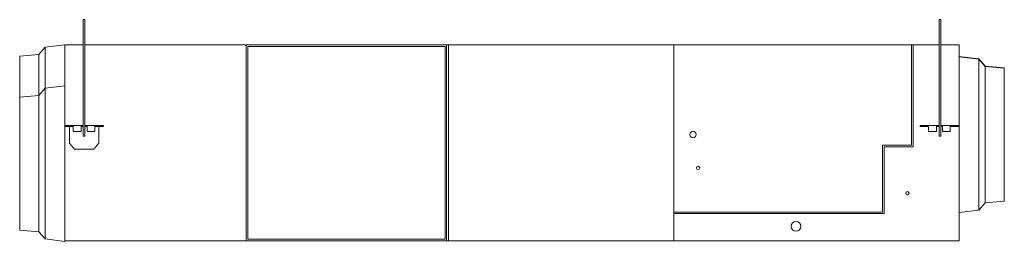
# Model space of a CAD drawing. Header units: millimetres. Extents: x -971 to 971, y -438 to 0.
import ezdxf

# ---------------------------------------------------------------- set-up
doc = ezdxf.new("R2010")
doc.units = ezdxf.units.MM

# ---------------------------------------------------------------- blocks, each defined once
blk = doc.blocks.new('RSen_57_ME_FB_ventilation - heat reclaim_ humidification and air processing_daikin - vkm100gbmv1 - heat reclaim ventilation_ humidification and air processing_daikin_lxwxh 1942x1214x387 mm-2918252-front')
at = {"lineweight": 18}
for p, q in [((842.5, 0), (842.5, -230)), ((842.5, 0), (845.5, 0)), ((845.5, -230), (845.5, 0)), ((-845.5, 0), (-845.5, -230)), ((-845.5, 0), (-842.5, 0)), ((-842.5, -230), (-842.5, 0)), ((-842.5, -230), (-845.5, -230)), ((845.5, -230), (842.5, -230))]:
    blk.add_line(p, q, dxfattribs=at)
for centre, radius, start, end in [((357, -227), 6.35, 90, 270), ((357, -227), 6.35, 270, 90), ((367, -293), 3.18, 90, 270), ((367, -293), 3.17, 270, 90), ((780, -343), 3.2, 0, 180), ((780, -343), 3.2, 180, 0), ((560, -408.5), 9.55, 90, 270), ((560, -408.5), 9.55, 270, 90)]:
    blk.add_arc(centre, radius, start, end, dxfattribs=at)
blk = doc.blocks.new('RSen_57_ME_FB_SOg - vkm100gbmv1 - SH_daikin_tbq - standard-2917964-front')
at = {"lineweight": 18}
for p, q in [((-920.5, -54.4), (-933.5, -68.7)), ((-882, -49.7), (-920.5, -54.4)), ((-920.5, -135.5), (-920.5, -54.4)), ((-882, -50), (-882, -49.7)), ((-882, -50), (-845.5, -50)), ((-882, -50), (-882, -209)), ((-842.5, -50), (-524, -50)), ((-524, -50), (-524, -437)), ((-129, -50), (-524, -50)), ((-521, -434), (-521, -53)), ((-521, -53), (-132, -53)), ((-132, -53), (-132, -434)), ((-129, -437), (-129, -50)), ((-129, -50), (-125.1, -50)), ((-125.1, -50), (319.1, -50)), ((-125.1, -50), (-125.1, -437)), ((788, -50), (319.1, -50)), ((319.1, -437), (319.1, -50)), ((791, -50), (788, -50)), ((788, -50), (788, -248.4)), ((791, -251.4), (791, -50)), ((842.5, -50), (791, -50)), ((882, -50), (845.5, -50)), ((882, -437), (882, -50)), ((-933.5, -68.7), (-971, -71.9)), ((-971, -71.9), (-971, -152.9)), ((-933.5, -149.7), (-933.5, -68.7)), ((920.5, -77.7), (882, -73)), ((920.5, -78.3), (882, -73.6)), ((933.5, -92), (920.5, -77.7)), ((920.5, -78.3), (920.5, -77.7)), ((933.5, -92.6), (920.5, -78.3)), ((920.6, -227.3), (920.5, -78.3)), ((971, -95.2), (933.5, -92)), ((933.5, -92.5), (933.5, -92)), ((971, -95.8), (933.5, -92.6)), ((933.5, -227.3), (933.5, -92.6)), ((971, -95.2), (971, -95.7)), ((971, -95.8), (971, -227.3)), ((-920.5, -135.5), (-933.5, -149.7)), ((-882, -130.7), (-920.5, -135.5)), ((-920.5, -135.5), (-920.5, -284.5)), ((-933.5, -149.7), (-971, -153)), ((-971, -284.5), (-971, -153)), ((-933.5, -149.7), (-933.5, -284.5)), ((-882.2, -209), (-865.5, -209)), ((-882.2, -211), (-882.2, -209)), ((-865.5, -211), (-882.2, -211)), ((-882, -211), (-882, -258.1)), ((-873, -244.1), (-873, -211)), ((-865.5, -209), (-865.5, -211)), ((-849.8, -209), (-865.5, -209)), ((-865.5, -221), (-865.5, -211)), ((-849.8, -221), (-849.8, -209)), ((-849.8, -209), (-845.5, -209)), ((-845.5, -211), (-849.8, -211)), ((-842.5, -209), (-838.2, -209)), ((-838.2, -211), (-842.5, -211)), ((-838.2, -221), (-838.2, -209)), ((-822.5, -209), (-838.2, -209)), ((-822.5, -209), (-805.8, -209)), ((-822.5, -211), (-822.5, -209)), ((-822.5, -221), (-822.5, -211)), ((-805.8, -211), (-822.5, -211)), ((-815, -211), (-815, -244.1)), ((-805.8, -211), (-805.8, -209)), ((804.8, -209), (821.5, -209)), ((804.8, -211), (804.8, -209)), ((821.5, -211), (804.8, -211)), ((821.5, -209), (821.5, -211)), ((837.2, -209), (821.5, -209)), ((821.5, -221), (821.5, -211)), ((837.2, -221), (837.2, -209)), ((837.2, -209), (842.5, -209)), ((842.5, -211), (837.2, -211)), ((845.5, -209), (848.8, -209)), ((848.8, -211), (845.5, -211)), ((848.8, -221), (848.8, -209)), ((864.5, -209), (848.8, -209)), ((864.5, -209), (881.2, -209)), ((864.5, -211), (864.5, -209)), ((864.5, -221), (864.5, -211)), ((881.2, -211), (864.5, -211)), ((881.2, -211), (881.2, -209)), ((-849.8, -221), (-865.5, -221)), ((-822.5, -221), (-838.2, -221)), ((837.2, -221), (821.5, -221)), ((864.5, -221), (848.8, -221)), ((920.6, -376.3), (920.6, -227.3)), ((933.5, -362), (933.5, -227.3)), ((971, -227.3), (971, -358.8)), ((-873, -244.1), (-863, -256)), ((-825, -256), (-815, -244.1)), ((788, -248.4), (730.8, -248.4)), ((730.8, -248.4), (730.8, -380.4)), ((733.8, -383.4), (733.8, -251.4)), ((733.8, -251.4), (791, -251.4)), ((-882, -258.1), (-882, -284.5)), ((-863, -256), (-825, -256)), ((-971, -416), (-971, -284.5)), ((-933.5, -284.5), (-933.5, -419.2)), ((-920.5, -284.5), (-920.5, -433.4)), ((-882, -284.5), (-882, -310.8)), ((-882, -310.8), (-882, -437)), ((920.6, -376.3), (933.5, -362)), ((933.5, -362), (971, -358.8)), ((730.8, -380.4), (319.1, -380.4)), ((319.1, -383.4), (733.8, -383.4)), ((882, -381), (920.6, -376.3)), ((-971, -416), (-933.5, -419.2)), ((-933.5, -419.2), (-920.5, -433.4)), ((-920.5, -433.4), (-882, -438.2)), ((-524, -437), (-882, -437)), ((-882, -437.1), (-882, -438.2)), ((-524, -437), (-129, -437)), ((-132, -434), (-521, -434)), ((-125.1, -437), (-129, -437)), ((319.1, -437), (-125.1, -437)), ((319.1, -437), (882, -437))]:
    blk.add_line(p, q, dxfattribs=at)

msp = doc.modelspace()

# ---------------------------------------------------------------- block references
at = {"lineweight": 18}
for name in ['RSen_57_ME_FB_ventilation - heat reclaim_ humidification and air processing_daikin - vkm100gbmv1 - heat reclaim ventilation_ humidification and air processing_daikin_lxwxh 1942x1214x387 mm-2918252-front', 'RSen_57_ME_FB_SOg - vkm100gbmv1 - SH_daikin_tbq - standard-2917964-front']:
    msp.add_blockref(name, (0, 0), dxfattribs=at)

doc.saveas('drawing.dxf')
